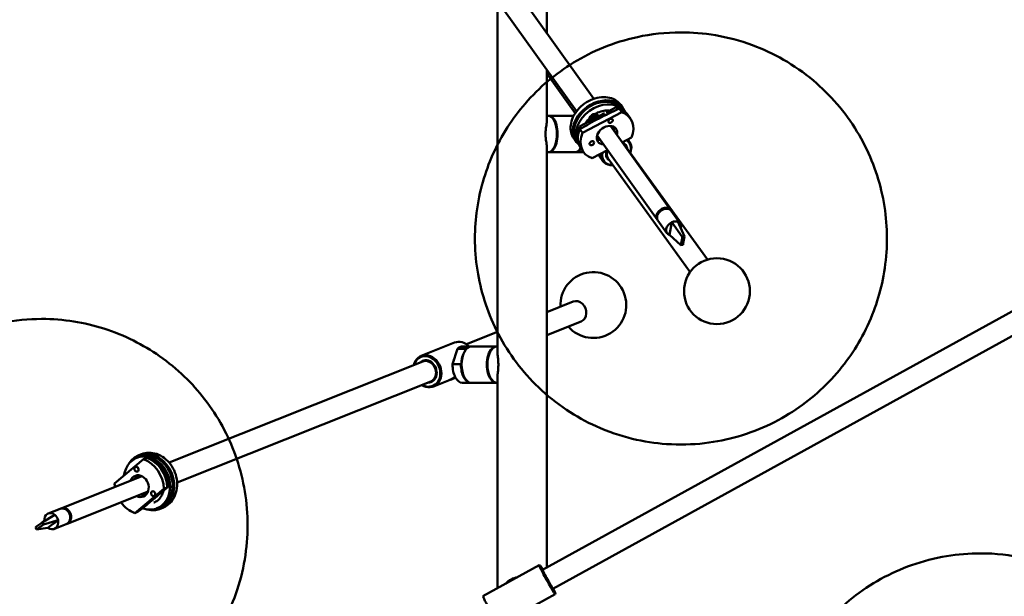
# Model space of a CAD drawing. Header units: millimetres. Extents: x 166 to 3217, y 680 to 4465.
# Tile 11 of 16: x 2106 to 2704, y 1706 to 2056. Entities that reach past the tile are written whole.
import ezdxf

# ---------------------------------------------------------------- set-up
doc = ezdxf.new("R2010")
doc.units = ezdxf.units.MM
doc.header["$LTSCALE"] = 16
doc.layers.add('Widoczne (ISO)', color=7, linetype='Continuous', lineweight=50)

msp = doc.modelspace()

# ---------------------------------------------------------------- linework, layer by layer
at = {"layer": 'Widoczne (ISO)'}
for p, q in [((2426.39, 2047.63), (2426.39, 2222.36)), ((2454.99, 2007.74), (2375.08, 2119.19)), ((2444.43, 2000.16), (2364.52, 2111.62)), ((2396.39, 1853.96), (2396.39, 2067.17)), ((2426.39, 1994.81), (2426.39, 2025.32)), ((2426.39, 2023), (2443.65, 1999.07)), ((2472.39, 2002.35), (2471.21, 2003.99)), ((2426.39, 1997.36), (2427.28, 1997.36)), ((2427.72, 1997.36), (2442.63, 1997.36)), ((2461.44, 1998.92), (2446.1, 1990.88)), ((2471.86, 1999.53), (2447.94, 1986.99)), ((2457.4, 1997.83), (2457.97, 1997.11)), ((2460.27, 1998.4), (2460.32, 1998.34)), ((2468.47, 2002.61), (2462.35, 1999.4)), ((2462.71, 2000.15), (2463, 1999.75)), ((2468.47, 2002.61), (2469.39, 2001.32)), ((2470.29, 2001.72), (2471.86, 1999.53)), ((2471.58, 2001.77), (2472.21, 2000.89)), ((2477.11, 1995.78), (2475.54, 1997.97)), ((2452.65, 1994.32), (2452.35, 1994.7)), ((2446.1, 1990.88), (2447.03, 1989.59)), ((2447.94, 1986.99), (2446.37, 1989.18)), ((2493.38, 1934.46), (2456.87, 1985.39)), ((2501.51, 1940.29), (2465, 1991.21)), ((2466.44, 1989.88), (2466.03, 1989.78)), ((2443.95, 1981.96), (2442.77, 1983.6)), ((2444.76, 1982.54), (2445.39, 1981.66)), ((2456.97, 1985.25), (2456.75, 1984.88)), ((2458.15, 1983.61), (2458.12, 1983.56)), ((2472.17, 1981.2), (2477.83, 1984.17)), ((2475.59, 1982.99), (2476.62, 1981.57)), ((2426.39, 1723.11), (2426.39, 1977.91)), ((2426.39, 1975.36), (2427.28, 1975.36)), ((2427.72, 1975.36), (2443.62, 1975.36)), ((2448.68, 1975.36), (2444.06, 1975.36)), ((2446.68, 1977.47), (2446.36, 1977.04)), ((2448.66, 1975.38), (2447.09, 1977.57)), ((2453.91, 1971.63), (2463.23, 1976.51)), ((2457.7, 1973.61), (2460.39, 1969.87)), ((2473.97, 1979.25), (2523.87, 1910.07)), ((2463.43, 1971.65), (2513.33, 1902.47)), ((2495.44, 1939.64), (2494.94, 1939.35)), ((2494.94, 1939.35), (2495, 1939.26)), ((2495.8, 1940.06), (2495.88, 1939.96)), ((2497.07, 1940.59), (2497.04, 1940.64)), ((2497.42, 1940.78), (2497.13, 1940.61)), ((2497.45, 1940.73), (2497.42, 1940.78)), ((2501.9, 1939.74), (2507.4, 1932.07)), ((2493.78, 1933.91), (2499.28, 1926.24)), ((2501.82, 1930.55), (2502.25, 1932.78)), ((2508.63, 1923.91), (2502.25, 1932.78)), ((2509.99, 1924.05), (2505.87, 1933.15)), ((2500.81, 1925.16), (2501.23, 1927.39)), ((2501.23, 1927.39), (2501.82, 1930.55)), ((2791.19, 1923.95), (2423.81, 1721.7)), ((2507.69, 1918.92), (2500.81, 1925.16)), ((2507.86, 1919.84), (2507.69, 1918.92)), ((2508.46, 1923), (2507.86, 1919.84)), ((2508.63, 1923.91), (2508.46, 1923)), ((2509.99, 1924.05), (2508.63, 1923.91)), ((2509.05, 1919.06), (2509.22, 1919.98)), ((2509.22, 1919.98), (2509.82, 1923.14)), ((2509.82, 1923.14), (2509.99, 1924.05)), ((2507.69, 1918.92), (2509.05, 1919.06)), ((2797.46, 1912.56), (2430.08, 1710.31)), ((2426.39, 1878.26), (2442.37, 1884.63)), ((2426.39, 1864.27), (2447.19, 1872.56)), ((2377.46, 1858.76), (2396.39, 1866.31)), ((2350.08, 1851.62), (2370.31, 1859.68)), ((2369.09, 1846.53), (2372.13, 1856.02)), ((2372.13, 1856.02), (2377.22, 1856.02)), ((2374.92, 1857.36), (2380.01, 1857.36)), ((2376.53, 1854.56), (2376.79, 1854.95)), ((2377.22, 1856.02), (2376.96, 1855.19)), ((2395.7, 1857.36), (2380.43, 1857.36)), ((2396.39, 1857.36), (2396.12, 1857.36)), ((2196.99, 1786.84), (2351.12, 1848.27)), ((2369.09, 1846.53), (2374.18, 1846.53)), ((2374.48, 1847.45), (2374.18, 1846.53)), ((2201.8, 1774.76), (2355.93, 1836.19)), ((2357.49, 1833.04), (2366.61, 1836.68)), ((2368.59, 1837.47), (2370.91, 1838.39)), ((2376.53, 1838.16), (2376.79, 1837.77)), ((2396.39, 1710.59), (2396.39, 1838.76)), ((2374.92, 1835.36), (2380.01, 1835.36)), ((2395.7, 1835.36), (2380.43, 1835.36)), ((2396.39, 1835.36), (2396.12, 1835.36)), ((2181.47, 1788.91), (2163.84, 1774.24)), ((2178.91, 1790.4), (2177.36, 1789.78)), ((2178.54, 1791.33), (2180.1, 1791.95)), ((2183.54, 1789.74), (2181.47, 1788.91)), ((2184.81, 1789.47), (2184.52, 1789.36)), ((2131.32, 1759.06), (2180.44, 1778.63)), ((2176.98, 1777.25), (2176.86, 1777.36)), ((2178.53, 1777.87), (2177.61, 1778.78)), ((2176.13, 1756.28), (2193.76, 1770.94)), ((2193.76, 1770.94), (2195.83, 1771.77)), ((2194.87, 1770.94), (2196.53, 1772.32)), ((2196.53, 1772.32), (2195.82, 1772.04)), ((2135.02, 1749.77), (2184.14, 1769.34)), ((2181.61, 1767.43), (2181.7, 1768.37)), ((2192.5, 1768.46), (2191.53, 1768.07)), ((2130.8, 1758.85), (2123.54, 1755.96)), ((2187.71, 1762.57), (2188.13, 1762.74)), ((2191.13, 1759.75), (2189.57, 1759.13)), ((2191.5, 1758.82), (2193.05, 1759.44)), ((2119.78, 1750.52), (2127.47, 1755.25)), ((2178.2, 1757.1), (2176.13, 1756.28)), ((2116.46, 1748.12), (2115.71, 1747.58)), ((2115.71, 1747.58), (2116.49, 1746.31)), ((2119.04, 1749.98), (2116.46, 1748.12)), ((2116.49, 1746.31), (2123.32, 1747.37)), ((2116.49, 1746.31), (2117.24, 1746.85)), ((2117.24, 1746.85), (2119.82, 1748.72)), ((2119.78, 1750.52), (2119.04, 1749.98)), ((2120.56, 1749.25), (2119.78, 1750.52)), ((2119.82, 1748.72), (2120.56, 1749.25)), ((2120.56, 1749.25), (2129.55, 1751.87)), ((2125.14, 1748.69), (2123.32, 1747.37)), ((2127.72, 1750.55), (2125.14, 1748.69)), ((2134.5, 1749.56), (2127.25, 1746.67)), ((2129.55, 1751.87), (2127.72, 1750.55)), ((2421.68, 1724.52), (2387.54, 1705.72)), ((2422.37, 1724.32), (2421.7, 1724.52)), ((2424.07, 1721.04), (2424.05, 1721.03)), ((2429.66, 1710.88), (2429.64, 1710.86)), ((2431.33, 1707), (2397.18, 1688.2)), ((2431.53, 1707.69), (2431.34, 1707.01))]:
    msp.add_line(p, q, dxfattribs=at)
msp.add_circle((2529.66, 1890.93), 20, dxfattribs=at)
msp.add_arc((2454.6, 1882.51), 20, 220.69411, 182.76296, dxfattribs=at)
for centre, major_axis, ratio, start_param, end_param in [((2458.17, 1992.15), (13.41, 9.61), 0.73869, 0, 3.141593), ((2458.17, 1992.15), (-14.22, -10.2), 0.73869, 2.931481, 6.493297), ((2459.35, 1990.51), (13.41, 9.61), 0.73869, 0.087679, 3.053913), ((2427.28, 1986.36), (0, 11), 0.469472, 3.141593, 6.283185), ((2427.72, 1986.36), (0, -11), 0.469472, 6.240428, 9.467535), ((2455.01, 1996.03), (-2.44, -1.75), 0.73869, 3.174494, 6.284764), ((2457.83, 1992.62), (5.28, 3.79), 0.73869, 1.143972, 2.015494), ((2457.97, 1992.43), (-5.28, -3.79), 0.73869, 4.283696, 5.066792), ((2462.94, 1997.25), (-1.22, -0.87), 0.73869, 4.170521, 4.87951), ((2460.13, 1989.41), (13.41, 9.61), 0.73869, 0.2978, 0.502401), ((2461.31, 1987.77), (14.22, 10.2), 0.73869, 0, 0.492342), ((2462.88, 1985.58), (14.22, 10.2), 0.73869, 5.416097, 6.775527), ((2461.31, 1987.77), (-14.22, -10.2), 0.73869, 5.416097, 6.283185), ((2460.13, 1989.41), (-13.41, -9.61), 0.73869, 5.406037, 5.985385), ((2462.88, 1985.58), (-14.22, -10.2), 0.73869, 5.416097, 6.775527), ((2462.88, 1985.58), (-5.49, -3.93), 0.73869, 2.404969, 7.019809), ((2460.13, 1989.41), (5.69, 4.08), 0.73869, 5.507992, 5.765714), ((2460.96, 1988.27), (5.49, 3.93), 0.73869, 5.546561, 5.945176), ((2460.13, 1989.41), (5.69, 4.08), 0.73869, 3.659064, 3.916786), ((2460.96, 1988.27), (-5.49, -3.93), 0.73869, 0.338009, 0.736624), ((2468.7, 1975.45), (5.64, 4.07), 0.739998, 5.918145, 6.760496), ((2468.7, 1975.45), (5.27, 3.8), 0.739998, 0, 0.315918), ((2468.7, 1975.45), (7.7, 5.56), 0.739998, 5.46591, 6.605945), ((2468.51, 1975.72), (8.11, 5.85), 0.739998, 5.419973, 6.528141), ((2443.62, 1986.36), (0, -11), 0.469472, 0, 0.687628), ((2444.06, 1986.36), (0, -11), 0.469472, 6.240428, 6.920454), ((2444.06, 1986.36), (0, 10.5), 0.469472, 3.70221, 3.761889), ((2468.51, 1975.72), (-8.11, -5.85), 0.739998, 5.656663, 7.146397), ((2468.7, 1975.45), (-7.7, -5.56), 0.739998, 5.578859, 7.100461), ((2468.7, 1975.45), (-5.64, -4.07), 0.739998, 5.357257, 6.648226), ((2468.7, 1975.45), (-5.27, -3.8), 0.739998, 5.339638, 6.283185), ((2468.31, 1976), (4.83, 3.49), 0.739998, 2.265528, 2.563351), ((2468.31, 1976), (-4.7, -3.39), 0.739998, 5.430215, 5.452711), ((2497.45, 1937.37), (4.06, 2.91), 0.73869, 6.191809, 9.516154), ((2497.84, 1936.83), (-4.06, -2.91), 0.73869, 3.141593, 6.283185), ((2497.45, 1937.37), (-3.49, -2.51), 0.73869, 3.95041, 5.474368), ((2497.45, 1937.37), (3.45, 2.48), 0.73869, 1.780705, 2.235499), ((2497.25, 1937.65), (3.09, 2.21), 0.73869, 1.069697, 1.802311), ((2497.45, 1937.37), (3.45, 2.48), 0.73869, 0.906094, 1.091303), ((2503.34, 1929.16), (-4.06, -2.91), 0.73869, 4.465515, 6.784074), ((2503.34, 1929.16), (-4.06, -2.91), 0.73869, 3.642481, 4.465515), ((2503.34, 1929.16), (4.06, 2.91), 0.73869, 5.489276, 6.784074), ((2444.78, 1878.59), (2.41, -6.04), 0.829747, 0, 3.141593), ((2374.01, 1850.39), (-3.7, 9.29), 0.829747, 5.186015, 6.283185), ((2374.92, 1846.36), (0, 11), 0.529919, 0, 0.498607), ((2380.43, 1846.36), (0, -11), 0.529919, 3.141593, 6.283185), ((2380.01, 1846.36), (0, -10.5), 0.529919, 3.816557, 5.608221), ((2380.01, 1846.36), (0, 11), 0.529919, 6.246806, 6.781792), ((2395.7, 1846.36), (0, 11), 0.529919, 6.246806, 9.461157), ((2396.12, 1846.36), (0, -11), 0.529919, 3.141593, 6.283185), ((2353.79, 1842.33), (3.7, -9.29), 0.829747, 5.419973, 10.28799), ((2353.53, 1842.23), (-3.52, 8.83), 0.829747, 2.324317, 7.100461), ((2353.53, 1842.23), (2.58, -6.46), 0.829747, 5.918145, 9.789818), ((2353.53, 1842.23), (2.41, -6.04), 0.829747, 0, 3.141593), ((2354.05, 1842.43), (2.21, -5.54), 0.829747, 0.902926, 2.238667), ((2374.92, 1846.36), (0, -11), 0.529919, 4.696914, 6.283185), ((2380.01, 1846.36), (0, -11), 0.529919, 4.696914, 6.319565), ((2185.02, 1775.07), (-6.48, 16.26), 0.829747, 2.572294, 6.852484), ((2183.46, 1774.45), (6.11, -15.33), 0.829747, 5.640892, 10.392445), ((2185.02, 1775.07), (6.11, -15.33), 0.829747, 0, 3.141593), ((2178.8, 1772.59), (6.48, -16.26), 0.829747, 1.154857, 2.514287), ((2180.87, 1773.42), (6.48, -16.26), 0.829747, 1.154857, 2.514287), ((2182.43, 1774.04), (-6.11, 15.33), 0.829747, 4.28639, 5.66594), ((2179.35, 1782.7), (0.56, -1.39), 0.829747, 3.824642, 4.112729), ((2178.8, 1772.59), (-2.5, 6.27), 0.829747, 2.404969, 7.019809), ((2181.34, 1773.61), (-2.5, 6.27), 0.829747, 0.246957, 0.736624), ((2182.43, 1774.04), (2.59, -6.5), 0.829747, 3.540571, 3.916786), ((2185.28, 1775.18), (2.41, -6.04), 0.829747, 3.805866, 3.834753), ((2178.8, 1772.59), (-6.48, 16.26), 0.829747, 1.154857, 1.281045), ((2181.34, 1773.61), (2.5, -6.27), 0.829747, 5.546561, 6.036229), ((2182.43, 1774.04), (2.59, -6.5), 0.829747, 5.507992, 5.884207), ((2185.28, 1775.18), (2.41, -6.04), 0.829747, 5.590025, 5.618912), ((2188.54, 1769.26), (0.56, -1.39), 0.829747, 5.839601, 5.847943), ((2132.65, 1754.2), (-1.85, 4.64), 0.829747, 3.141593, 6.283185), ((2133.17, 1754.41), (1.85, -4.64), 0.829747, 6.215868, 9.492095), ((2178.8, 1772.59), (-6.48, 16.26), 0.829747, 1.860548, 2.514287), ((2125.39, 1751.31), (-1.85, 4.64), 0.829747, 5.329622, 7.523607), ((2125.39, 1751.31), (-1.85, 4.64), 0.829747, 4.506588, 5.329622), ((2125.39, 1751.31), (1.85, -4.64), 0.829747, 5.329622, 7.648181), ((2426.51, 1715.76), (-4.82, 8.76), 0.030577, 6.252589, 9.455374), ((2426.95, 1716), (4.58, -8.32), 0.030577, 2.324317, 7.100461), ((2426.95, 1716), (-3.36, 6.1), 0.030577, 5.918145, 9.789818), ((2409.89, 1706.36), (0, 11), 0.999391, 0.124212, 0.881784), ((2426.95, 1716), (-3.13, 5.69), 0.030577, 0, 3.141593), ((2392.36, 1696.96), (4.82, -8.76), 0.030577, 3.141593, 6.283185)]:
    msp.add_ellipse(centre, major_axis=major_axis, ratio=ratio, start_param=start_param, end_param=end_param, dxfattribs=at)
for centre, major_axis, ratio in [((2465.03, 1994.35), (-1.22, -0.87), 0.73869), ((2453.66, 1980.74), (-1.22, -0.87), 0.73869), ((2177.12, 1782.85), (0.56, -1.39), 0.829747), ((2187.28, 1768), (0.56, -1.39), 0.829747)]:
    msp.add_ellipse(centre, major_axis=major_axis, ratio=ratio, dxfattribs=at)
for points, knots in [([(2507.83, 2048.03), (2521.17, 2048.03), (2535.97, 2045.92), (2563.81, 2035.6), (2576.63, 2028.5), (2598.43, 2010.21), (2607.6, 1999.61), (2621.64, 1976.51), (2626.59, 1964.14), (2632.58, 1939), (2633.4, 1926.31), (2631.74, 1901.36), (2628.84, 1889.43), (2620.2, 1866.44), (2614.04, 1855.94), (2599.02, 1836.32), (2589.84, 1827.7), (2568.7, 1812.87), (2556.55, 1806.83), (2529.72, 1799.07), (2515.25, 1797), (2485.62, 1799.1), (2471.02, 1802.28), (2444.12, 1814.42), (2431.94, 1822.36), (2411.6, 1841.84), (2403.25, 1852.92), (2390.81, 1876.63), (2386.71, 1889.17), (2382.27, 1914.43), (2382.23, 1927.05), (2385.33, 1951.73), (2388.91, 1963.42), (2398.86, 1985.84), (2405.62, 1996.01), (2421.87, 2014.81), (2431.64, 2022.99), (2453.97, 2036.63), (2466.68, 2042.02), (2489.55, 2046.97), (2498.35, 2048.03), (2507.83, 2048.03)], [0, 0, 0, 0, 0.337721, 0.337721, 0.613296, 0.613296, 0.856479, 0.856479, 1.09348, 1.09348, 1.3463, 1.3463, 1.635754, 1.635754, 1.980381, 1.980381, 2.385034, 2.385034, 2.818195, 2.818195, 3.214602, 3.214602, 3.537979, 3.537979, 3.80476, 3.80476, 4.044819, 4.044819, 4.283277, 4.283277, 4.54172, 4.54172, 4.840821, 4.840821, 5.197766, 5.197766, 5.612084, 5.612084, 6.043344, 6.043344, 6.283185, 6.283185, 6.283185, 6.283185]), ([(2442.77, 1983.6), (2441.96, 1984.73), (2441.38, 1986.01), (2440.72, 1988.8), (2440.65, 1990.29), (2441.03, 1993.39), (2441.51, 1994.99), (2442.96, 1998.12), (2443.95, 1999.64), (2446.34, 2002.45), (2447.74, 2003.73), (2450.82, 2005.9), (2452.49, 2006.8), (2455.94, 2008.12), (2457.72, 2008.54), (2461.2, 2008.85), (2462.91, 2008.74), (2466.05, 2007.98), (2467.48, 2007.35), (2469.69, 2005.78), (2470.53, 2004.95), (2471.21, 2003.99)], [4.525015, 4.525015, 4.525015, 4.525015, 4.818795, 4.818795, 5.121858, 5.121858, 5.441946, 5.441946, 5.772008, 5.772008, 6.104614, 6.104614, 6.437448, 6.437448, 6.770011, 6.770011, 7.099725, 7.099725, 7.418341, 7.418341, 7.666608, 7.666608, 7.666608, 7.666608]), ([(2446.37, 1989.18), (2450.27, 1991.58), (2454.22, 1993.79), (2461.92, 1997.83), (2466.02, 1999.83), (2470.29, 2001.72)], [35.882115, 35.882115, 35.882115, 35.882115, 37.196513, 37.196513, 38.510912, 38.510912, 38.510912, 38.510912]), ([(2449.82, 1992.83), (2450.32, 1993.66), (2450.91, 1994.46), (2452.47, 1996.18), (2453.49, 1997.07), (2455.71, 1998.58), (2456.91, 1999.21), (2459.35, 2000.12), (2460.6, 2000.42), (2462.71, 2000.61), (2463.59, 2000.6), (2464.42, 2000.49)], [4.983501, 4.983501, 4.983501, 4.983501, 5.226378, 5.226378, 5.544687, 5.544687, 5.862994, 5.862994, 6.18131, 6.18131, 6.41781, 6.41781, 6.41781, 6.41781]), ([(2426.39, 1994.81), (2426.39, 1994.59), (2426.38, 1994.37), (2426.3, 1993.18), (2426.1, 1991.99), (2425.82, 1989.98), (2425.72, 1989.28), (2425.59, 1987.84), (2425.56, 1987.1), (2425.56, 1986.36)], [6.0024858, 6.0024858, 6.0024858, 6.0024858, 6.1088877, 6.1088877, 6.5498947, 6.5498947, 6.7703982, 6.7703982, 6.9909016, 6.9909016, 6.9909016, 6.9909016]), ([(2425.56, 1986.36), (2425.56, 1985.63), (2425.59, 1984.89), (2425.72, 1983.44), (2425.82, 1982.74), (2426.1, 1980.73), (2426.3, 1979.54), (2426.38, 1978.35), (2426.39, 1978.13), (2426.39, 1977.91)], [0, 0, 0, 0, 0.2205035, 0.2205035, 0.441007, 0.441007, 0.8820139, 0.8820139, 0.9884158, 0.9884158, 0.9884158, 0.9884158]), ([(2119.5, 1874.07), (2132.84, 1874.07), (2145.65, 1871.92), (2170, 1864.2), (2181.31, 1858.39), (2202.04, 1843.91), (2211.11, 1835.02), (2226.69, 1814.84), (2232.88, 1803.39), (2241.75, 1778.68), (2244.33, 1765.32), (2244.83, 1737.89), (2242.97, 1723.84), (2234.06, 1696.93), (2227.54, 1684.11), (2210.15, 1661.71), (2199.82, 1651.97), (2176.64, 1636.87), (2164.05, 1631.28), (2138.13, 1624.53), (2124.86, 1623.33), (2098.91, 1624.85), (2086.31, 1627.74), (2062.52, 1636.8), (2051.57, 1643.25), (2031.7, 1658.87), (2023.13, 1668.29), (2008.69, 1689.42), (2003.12, 1701.29), (1995.69, 1726.69), (1993.9, 1740.29), (1995.14, 1767.92), (1997.89, 1781.9), (2008.54, 1808.25), (2015.87, 1820.61), (2034.58, 1841.8), (2045.47, 1850.8), (2069.39, 1864.37), (2082.23, 1869.13), (2103.35, 1873.3), (2111.51, 1874.07), (2119.5, 1874.07)], [0, 0, 0, 0, 0.277361, 0.277361, 0.580816, 0.580816, 0.920074, 0.920074, 1.293018, 1.293018, 1.67847, 1.67847, 2.043521, 2.043521, 2.368308, 2.368308, 2.656928, 2.656928, 2.9257, 2.9257, 3.1925, 3.1925, 3.473751, 3.473751, 3.783447, 3.783447, 4.129726, 4.129726, 4.507247, 4.507247, 4.891347, 4.891347, 5.249563, 5.249563, 5.566635, 5.566635, 5.850132, 5.850132, 6.117197, 6.117197, 6.283185, 6.283185, 6.283185, 6.283185]), ([(2396.39, 1838.76), (2396.39, 1839.68), (2396.51, 1840.81), (2396.71, 1842.74), (2396.78, 1843.44), (2396.88, 1844.89), (2396.91, 1845.63), (2396.91, 1847.1), (2396.88, 1847.84), (2396.78, 1849.28), (2396.71, 1849.98), (2396.51, 1851.91), (2396.39, 1853.04), (2396.39, 1853.96)], [2.639889, 2.639889, 2.639889, 2.639889, 3.054444, 3.054444, 3.274947, 3.274947, 3.495451, 3.495451, 3.715954, 3.715954, 3.936458, 3.936458, 4.351013, 4.351013, 4.351013, 4.351013]), ([(2370.32, 1850.35), (2370.15, 1850.11), (2370.04, 1849.81), (2369.93, 1849.31), (2369.91, 1849.16), (2369.89, 1849.01)], [-2.5962964, -2.5962964, -2.5962964, -2.5962964, -2.461446, -2.461446, -2.4048581, -2.4048581, -2.4048581, -2.4048581]), ([(2366.61, 1836.68), (2366.85, 1836.77), (2367.12, 1836.9), (2367.73, 1837.21), (2368.08, 1837.41), (2368.62, 1837.73), (2368.85, 1837.88), (2369.17, 1838.07), (2369.27, 1838.12), (2369.45, 1838.22), (2369.53, 1838.26), (2369.59, 1838.29)], [1.0495893, 1.0495893, 1.0495893, 1.0495893, 1.1384819, 1.1384819, 1.2503927, 1.2503927, 1.3263784, 1.3263784, 1.3643713, 1.3643713, 1.4023641, 1.4023641, 1.4023641, 1.4023641]), ([(2369.59, 1838.29), (2369.66, 1838.31), (2369.71, 1838.33), (2369.77, 1838.33), (2369.79, 1838.31), (2369.8, 1838.25), (2369.75, 1838.18), (2369.58, 1838.01), (2369.42, 1837.88), (2368.98, 1837.63), (2368.71, 1837.51), (2368.18, 1837.31), (2367.9, 1837.23), (2367.61, 1837.15)], [0, 0, 0, 0, 0.0379928, 0.0379928, 0.0759857, 0.0759857, 0.1519713, 0.1519713, 0.2638822, 0.2638822, 0.3757931, 0.3757931, 0.465708, 0.465708, 0.465708, 0.465708]), ([(2180.1, 1791.95), (2181.54, 1792.52), (2183.09, 1792.83), (2186.25, 1792.88), (2187.87, 1792.62), (2191.02, 1791.56), (2192.55, 1790.74), (2195.39, 1788.62), (2196.69, 1787.31), (2198.9, 1784.34), (2199.82, 1782.68), (2201.16, 1779.16), (2201.59, 1777.31), (2201.92, 1773.6), (2201.82, 1771.75), (2201.08, 1768.25), (2200.45, 1766.6), (2198.73, 1763.69), (2197.64, 1762.41), (2195.37, 1760.57), (2194.25, 1759.91), (2193.05, 1759.44)], [0.263776, 0.263776, 0.263776, 0.263776, 0.56894, 0.56894, 0.878557, 0.878557, 1.197231, 1.197231, 1.522922, 1.522922, 1.851778, 1.851778, 2.181365, 2.181365, 2.510027, 2.510027, 2.835103, 2.835103, 3.152499, 3.152499, 3.405369, 3.405369, 3.405369, 3.405369]), ([(2195.83, 1771.77), (2193.06, 1769.36), (2190.19, 1766.93), (2184.52, 1762.21), (2181.45, 1759.7), (2178.2, 1757.1)], [35.882115, 35.882115, 35.882115, 35.882115, 37.196513, 37.196513, 38.510912, 38.510912, 38.510912, 38.510912]), ([(2193.47, 1769.74), (2193.22, 1768.62), (2192.81, 1767.56), (2191.68, 1765.59), (2190.93, 1764.69), (2189.35, 1763.38), (2188.56, 1762.91), (2187.71, 1762.57)], [8.2294187, 8.2294187, 8.2294187, 8.2294187, 8.5222343, 8.5222343, 8.8424954, 8.8424954, 9.1054217, 9.1054217, 9.1054217, 9.1054217]), ([(2689.63, 1731.79), (2676.29, 1731.79), (2661.92, 1729.61), (2635.19, 1720.11), (2622.85, 1713.38), (2601.52, 1696.48), (2592.46, 1686.5), (2582.64, 1671.68), (2580.19, 1667.45), (2578.02, 1663.17)], [0, 0, 0, 0, 0.2937215, 0.2937215, 0.5545349, 0.5545349, 0.8052685, 0.8052685, 0.9021183, 0.9021183, 0.9021183, 0.9021183]), ([(2595.23, 1524.65), (2601.46, 1517.48), (2608.55, 1510.94), (2627.47, 1497.33), (2640.14, 1490.78), (2667.82, 1482.79), (2682.34, 1480.82), (2711.31, 1482.75), (2725.43, 1485.89), (2751.29, 1497.01), (2763.07, 1504.47), (2783.16, 1522.51), (2791.51, 1532.95), (2804.55, 1555.43), (2809.05, 1567.48), (2814.62, 1592.12), (2815.27, 1604.6), (2813.38, 1629.44), (2810.37, 1641.52), (2801.19, 1664.88), (2794.63, 1675.88), (2778.17, 1696.08), (2768.08, 1705.19), (2744.62, 1719.85), (2731.44, 1725.63), (2707.89, 1730.74), (2699, 1731.79), (2689.63, 1731.79)], [2.186467, 2.186467, 2.186467, 2.186467, 2.476869, 2.476869, 2.866053, 2.866053, 3.201848, 3.201848, 3.487388, 3.487388, 3.744563, 3.744563, 3.995745, 3.995745, 4.260672, 4.260672, 4.557274, 4.557274, 4.899543, 4.899543, 5.288151, 5.288151, 5.69645, 5.69645, 6.076896, 6.076896, 6.283185, 6.283185, 6.283185, 6.283185])]:
    msp.add_open_spline(points, degree=3, knots=knots, dxfattribs=at)
for points in [[(2370.08, 1849.61), (2370.06, 1849.63), (2370.04, 1849.65), (2370.01, 1849.67)], [(2370.29, 1850.31), (2370.3, 1850.32), (2370.31, 1850.33), (2370.31, 1850.34)]]:
    msp.add_open_spline(points, degree=3, dxfattribs=at)

doc.saveas('drawing.dxf')
